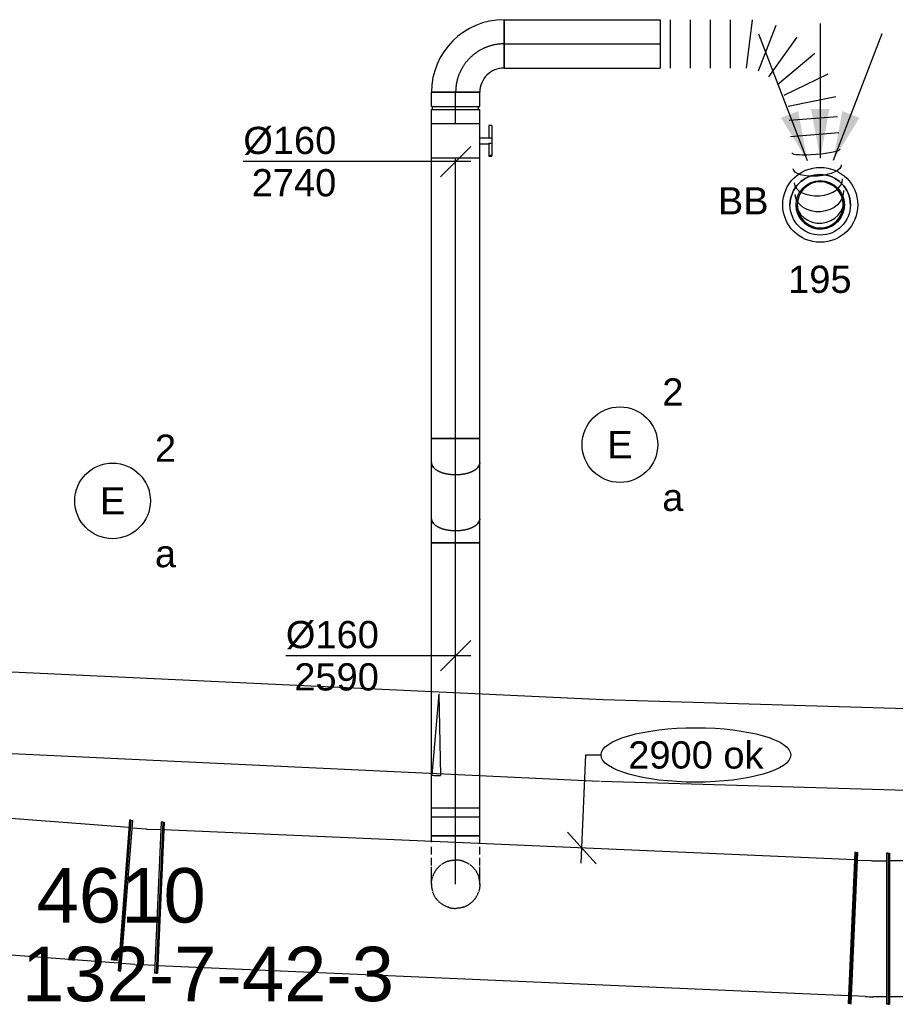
# Model space of a CAD drawing. Extents: x -238422 to 258194, y -34825 to 126331.
# Tile 181 of 239: x 20019 to 22914, y 17498 to 20755. Entities that reach past the tile are written whole.
import ezdxf
from ezdxf.enums import TextEntityAlignment as Align

# ---------------------------------------------------------------- set-up
doc = ezdxf.new("R2010")
doc.units = 0
doc.header["$LTSCALE"] = 50
doc.linetypes.add('CENTER2', pattern=[28.575000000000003, 19.05, -3.175, 3.175, -3.175])
doc.linetypes.add('STREEPJES', pattern=[0.1, 0.05, -0.05])
doc.layers.get('0').update_dxf_attribs({"linetype": 'CONTINUOUS'})
for name, color, linetype in [('brandmeldserienummers', 1, 'CONTINUOUS'), ('EL6131--', 2, 'CONTINUOUS'), ('EL6311--', 3, 'CONTINUOUS'), ('EM6131--', 1, 'CONTINUOUS'), ('lMcht retour bestaand', 1, 'CONTINUOUS'), ('lMcht retour bestaand_PR', 1, 'CONTINUOUS'), ('WL570---_RETOUR', 112, 'CONTINUOUS'), ('WL570---_RETOUR_HL', 8, 'CONTINUOUS'), ('WL570---_RETOUR_RST', 2, 'CONTINUOUS'), ('WL570---_RETOUR_RST_HL', 1, 'CONTINUOUS'), ('WM570---_RETOUR', 1, 'CONTINUOUS'), ('WM570---_RETOUR_PR', 1, 'CONTINUOUS'), ('WM570---_RETOUR_RST_PR', 1, 'CONTINUOUS')]:
    doc.layers.add(name, color=color, linetype=linetype)
doc.styles.add('BURO-018', font='ARIAL.TTF', dxfattribs={"height": 90})

# ---------------------------------------------------------------- blocks, each defined once
blk = doc.blocks.new('*U154')
at = {"color": 0, "ltscale": 10}
for p, q in [((3.637978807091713e-12, 134.9999999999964, -2730), (3738.376657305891, 134.9999999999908, -2730)), ((3.637978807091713e-12, -134.9999999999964, -2730), (3738.376657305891, -135.0000000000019, -2730))]:
    blk.add_line(p, q, dxfattribs=at)
at = {"layer": 'EM6131--', "color": 1, "style": 'BURO-018'}
blk.add_attdef('POSNR', text='', height=90, dxfattribs=at).set_placement((0, 0), align=Align.MIDDLE)
blk = doc.blocks.new('*U155')
at = {"color": 0, "ltscale": 10}
for p, q in [((7.275957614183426e-12, 135, -2730), (1890.576884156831, 134.9999999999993, -2730)), ((3.637978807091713e-12, -135, -2730), (1890.576884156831, -135.0000000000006, -2730))]:
    blk.add_line(p, q, dxfattribs=at)
at = {"layer": 'EM6131--', "color": 1, "style": 'BURO-018'}
blk.add_attdef('POSNR', text='', height=90, dxfattribs=at).set_placement((0, 0), align=Align.MIDDLE)
blk = doc.blocks.new('*U169')
at = {"color": 0, "ltscale": 10}
for p, q in [((-7.075050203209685, 135, -2730), (-7.075050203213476, -135.0000000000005, -2730)), ((-7.075050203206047, 135, -2730), (21.14763487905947, -133.5209117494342, -2730))]:
    blk.add_line(p, q, dxfattribs=at)
blk.add_arc((-7.075050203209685, 135.0000000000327, -2730), 270.0000000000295, 269.9999999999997, 275.9999999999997, dxfattribs=at)
at = {"layer": 'EM6131--', "color": 1, "style": 'BURO-018'}
blk.add_attdef('POSNR', text='', height=90, dxfattribs=at).set_placement((0, 0), align=Align.MIDDLE)
blk = doc.blocks.new('*U302')
at = {"color": 0, "ltscale": 10}
for p, q in [((0, 80, -2590.4), (92.37928503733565, 79.99999999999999, -2590.4)), ((0, -80, -2590.4), (2.939152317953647e-14, 80, -2590.4)), ((92.37928503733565, 80, -2590.4), (92.37928503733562, -80, -2590.4)), ((0, -80, -2590.4), (92.37928503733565, -80.00000000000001, -2590.4))]:
    blk.add_line(p, q, dxfattribs=at)
at = {"layer": 'WL570---_RETOUR_HL', "linetype": 'CENTER2'}
blk.add_line((0, 0, -2590.4), (92.37928503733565, -1.696979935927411e-14, -2590.4), dxfattribs=at)
at = {"layer": 'WM570---_RETOUR_PR', "color": 1, "style": 'BURO-018'}
blk.add_attdef('POSNR', text='', height=90, dxfattribs=at).set_placement((0, 0), align=Align.MIDDLE)
blk = doc.blocks.new('*U303')
at = {"color": 0, "ltscale": 10}
for p, q in [((-80, 140.7535531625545, -2590.4), (-80, 160, -2590.4)), ((-80, 160, -2590.4), (80, 160, -2590.4)), ((80, 138.9356003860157, -2590.4), (80, 160, -2590.4)), ((80, 133.7659982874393, -2590.4), (80, 138.9356003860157, -2590.4))]:
    blk.add_line(p, q, dxfattribs=at)
at = {"color": 8, "linetype": 'STREEPJES', "ltscale": 10}
for p, q in [((-80, 138.9356003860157, -2590.4), (-80, 140.7535531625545, -2590.4)), ((-80, 98.24230518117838, -2590.4), (-80, 138.9356003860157, -2590.4)), ((80, 98.24230518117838, -2590.4), (80, 133.7659982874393, -2590.4)), ((-80, 61.75769481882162, -2590.4), (-80, 98.24230518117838, -2590.4)), ((80, 61.75769481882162, -2590.4), (80, 98.24230518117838, -2590.4)), ((-80, 31.96813520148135, -2590.4), (-80, 61.75769481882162, -2590.4)), ((80, 31.96813520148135, -2590.4), (80, 61.75769481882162, -2590.4)), ((-80, 10.90373558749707, -2590.4), (-80, 31.96813520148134, -2590.4)), ((-80, 0, -2590.4), (-80, 10.90373558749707, -2590.4)), ((80, 10.90373558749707, -2590.4), (80, 31.96813520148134, -2590.4)), ((80, 0, -2590.4), (80, 10.90373558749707, -2590.4))]:
    blk.add_line(p, q, dxfattribs=at)
at = {"layer": 'WL570---_RETOUR_HL', "linetype": 'CENTER2'}
blk.add_line((0, 0, -2590.4), (0, 160, -2590.4), dxfattribs=at)
at = {"layer": 'WM570---_RETOUR_PR', "color": 1, "style": 'BURO-018'}
blk.add_attdef('POSNR', text='', height=90, dxfattribs=at).set_placement((0, 0), align=Align.MIDDLE)
blk = doc.blocks.new('*U304')
at = {"color": 8, "linetype": 'STREEPJES', "ltscale": 10}
for start in [0.1799999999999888, 0.1799999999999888, 180, 180]:
    blk.add_arc((0, 0, -2802.099999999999), 80, start, 0, dxfattribs=at)
at = {"layer": 'WL570---_RETOUR_HL', "linetype": 'CENTER2'}
blk.add_circle((0, 0, -2802.099999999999), 0.075, dxfattribs=at)
at = {"layer": 'WM570---_RETOUR_PR', "color": 1, "style": 'BURO-018'}
blk.add_attdef('POSNR', text='', height=90, dxfattribs=at).set_placement((0, 0), align=Align.MIDDLE)
blk = doc.blocks.new('*U305')
at = {"color": 8, "linetype": 'STREEPJES', "ltscale": 10}
blk.add_circle((0, 0, -2899.999999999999), 80, dxfattribs=at)
at = {"layer": 'WL570---_RETOUR_HL', "linetype": 'CENTER2'}
blk.add_circle((0, 0, -2899.999999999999), 0.075, dxfattribs=at)
at = {"layer": 'WM570---_RETOUR_PR', "color": 1, "style": 'BURO-018'}
blk.add_attdef('POSNR', text='', height=90, dxfattribs=at).set_placement((0, 0), align=Align.MIDDLE)
blk = doc.blocks.new('*U317')
at = {"color": 0, "ltscale": 10}
for p, q in [((-3.637978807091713e-12, 250, -3000), (4.999999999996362, 250, -3000)), ((-3.637978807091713e-12, -250, -3000), (-3.576746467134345e-12, 250, -3000)), ((4.999999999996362, -250, -3000), (4.999999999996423, 250, -3000)), ((2550.322333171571, 250, -3000), (2545.322333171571, 250, -3000)), ((2545.322333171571, -250, -3000), (2545.322333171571, 250, -3000)), ((2550.322333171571, -250, -3000), (2550.322333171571, 250, -3000)), ((4.999999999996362, 225, -3000), (2545.322333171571, 224.9999999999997, -3000)), ((4.999999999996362, -225, -3000), (2545.322333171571, -225.0000000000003, -3000)), ((-3.637978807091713e-12, -250, -3000), (4.999999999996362, -250, -3000)), ((2550.322333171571, -250, -3000), (2545.322333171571, -250, -3000))]:
    blk.add_line(p, q, dxfattribs=at)
at = {"layer": 'lMcht retour bestaand_PR', "color": 1, "style": 'BURO-018'}
blk.add_attdef('POSNR', text='', height=90, dxfattribs=at).set_placement((0, 0), align=Align.MIDDLE)
blk = doc.blocks.new('*U319')
at = {"color": 0, "ltscale": 10}
for p, q in [((-58.18000000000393, 250, -3000), (-53.18000000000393, 250, -3000)), ((-58.18000000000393, -250, -3000), (-58.18000000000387, 250, -3000)), ((-53.18000000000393, -250, -3000), (-53.18000000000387, 250, -3000)), ((64.03423126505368, 247.442376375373, -3000), (42.22453758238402, -252.0817344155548, -3000)), ((69.0294723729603, 247.2242794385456, -3000), (47.21977869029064, -252.2998313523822, -3000)), ((69.0294723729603, 247.2242794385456, -3000), (64.03423126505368, 247.442376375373, -3000)), ((-53.18000000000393, 225, -3000), (-8.180000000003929, 225, -3000)), ((17.98657660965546, 224.4290432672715, -3000), (62.94374658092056, 222.466170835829, -3000)), ((-8.180000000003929, -225, -3000), (-53.18000000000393, -225, -3000)), ((43.31502226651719, -227.1055288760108, -3000), (-1.642147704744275, -225.1426564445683, -3000)), ((-58.18000000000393, -250, -3000), (-53.18000000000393, -250, -3000)), ((47.2197786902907, -252.2998313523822, -3000), (42.22453758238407, -252.0817344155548, -3000))]:
    blk.add_line(p, q, dxfattribs=at)
for radius, start in [(599.8840926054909, 87.50000000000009), (149.8840926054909, 87.50000000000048)]:
    blk.add_arc((-8.180000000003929, -374.8840926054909, -3000), radius, start, 90, dxfattribs=at)
at = {"layer": 'lMcht retour bestaand_PR', "color": 1, "style": 'BURO-018'}
blk.add_attdef('POSNR', text='', height=90, dxfattribs=at).set_placement((0, 0), align=Align.MIDDLE)
blk = doc.blocks.new('*U320')
at = {"color": 0, "ltscale": 10}
for p, q in [((3.637978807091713e-12, 249.9999999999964, -3000), (5.000000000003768, 249.9999999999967, -3000)), ((0, -250.0000000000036, -3000), (1.842276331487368e-12, 249.9999999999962, -3000)), ((5.000000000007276, -250, -3000), (5.000000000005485, 249.9999999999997, -3000)), ((2295.194738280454, 249.9999999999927, -3000), (2290.194738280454, 249.9999999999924, -3000)), ((2290.194738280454, -250.0000000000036, -3000), (2290.194738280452, 249.9999999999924, -3000)), ((2295.194738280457, -250, -3000), (2295.194738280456, 249.9999999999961, -3000)), ((5.000000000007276, 225, -3000), (2290.194738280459, 225.0000000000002, -3000)), ((5.000000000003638, -225.0000000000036, -3000), (2290.194738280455, -225.0000000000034, -3000)), ((0, -250.0000000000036, -3000), (5.000000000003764, -250.0000000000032, -3000)), ((2295.194738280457, -250, -3000), (2290.194738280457, -250.0000000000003, -3000))]:
    blk.add_line(p, q, dxfattribs=at)
at = {"layer": 'lMcht retour bestaand_PR', "color": 1, "style": 'BURO-018'}
blk.add_attdef('POSNR', text='', height=90, dxfattribs=at).set_placement((0, 0), align=Align.MIDDLE)
blk = doc.blocks.new('*U321')
at = {"layer": 'lMcht retour bestaand', "color": 0, "ltscale": 10}
for p, q in [((-2.181531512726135, -49.95238653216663), (13.44767277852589, 307.9228260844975)), ((13.44767277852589, 307.9228260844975), (63.44767277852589, 307.9228260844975)), ((47.77085501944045, -52.13391804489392), (-47.77085501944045, 52.13391804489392))]:
    blk.add_line(p, q, dxfattribs=at)
blk.add_ellipse((377.1584504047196, 307.9228260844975), major_axis=(313.7107776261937, 0), ratio=0.2868884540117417, dxfattribs=at)
at = {"layer": 'lMcht retour bestaand', "color": 0, "style": 'BURO-018'}
blk.add_text('2900 ok', height=90, dxfattribs=at).set_placement((153.4476727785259, 262.9228260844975))
blk = doc.blocks.new('*U322')
at = {"color": 0, "ltscale": 10}
for p, q in [((-56.55000000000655, 250.0000000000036, -3000), (-51.55000000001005, 250.0000000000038, -3000)), ((-56.55000000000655, -249.9999999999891, -3000), (-56.55000000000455, 250.0000000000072, -3000)), ((-51.55000000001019, -249.9999999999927, -3000), (-51.55000000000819, 250.0000000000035, -3000)), ((60.2434713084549, 248.0486376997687, -3000), (42.7937229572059, -251.6467758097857, -3000)), ((65.24042544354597, 247.8741402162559, -3000), (47.79067709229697, -251.8212732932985, -3000)), ((65.24042544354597, 247.8741402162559, -3000), (60.24347130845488, 248.0486376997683, -3000)), ((-51.55000000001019, 225, -3000), (-6.549999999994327, 224.9999999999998, -3000)), ((14.39839667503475, 224.6343443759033, -3000), (59.37098389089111, 223.0638670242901, -3000)), ((-6.549999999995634, -224.9999999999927, -3000), (-51.55000000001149, -224.9999999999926, -3000)), ((43.66621037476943, -226.6620051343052, -3000), (-1.306376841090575, -225.0915277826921, -3000)), ((-56.55000000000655, -249.9999999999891, -3000), (-51.55000000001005, -249.9999999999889, -3000)), ((47.79067709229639, -251.8212732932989, -3000), (42.7937229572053, -251.6467758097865, -3000))]:
    blk.add_line(p, q, dxfattribs=at)
for radius, start, end in [(600.2492486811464, 88.00000000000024, 89.99999999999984), (150.249248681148, 87.99999999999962, 89.99999999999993)]:
    blk.add_arc((-6.549999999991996, -375.2492486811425, -3000), radius, start, end, dxfattribs=at)
at = {"layer": 'lMcht retour bestaand_PR', "color": 1, "style": 'BURO-018'}
blk.add_attdef('POSNR', text='', height=90, dxfattribs=at).set_placement((0, 0), align=Align.MIDDLE)
blk = doc.blocks.new('*U335')
at = {"color": 0, "ltscale": 10}
for p, q in [((-51.70000000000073, 80, -2740.399999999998), (-5, 79.99999999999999, -2740.399999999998)), ((-51.70000000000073, 80, -2740.399999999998), (-51.70000000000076, -80, -2740.399999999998)), ((-5, 80, -2740.399999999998), (-5.000000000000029, -80, -2740.399999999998)), ((-5, 76, -2740.399999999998), (5, 76, -2740.399999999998)), ((5, 80, -2740.399999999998), (51.70000000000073, 79.99999999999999, -2740.399999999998)), ((5, 80, -2740.399999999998), (4.999999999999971, -80, -2740.399999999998)), ((51.70000000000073, 80, -2740.399999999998), (51.7000000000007, -80, -2740.399999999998)), ((-51.70000000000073, -80, -2740.399999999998), (-5, -80.00000000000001, -2740.399999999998)), ((-5, -76, -2740.399999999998), (5, -76, -2740.399999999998)), ((5, -80, -2740.399999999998), (51.70000000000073, -80.00000000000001, -2740.399999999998))]:
    blk.add_line(p, q, dxfattribs=at)
at = {"layer": 'WL570---_RETOUR_HL', "linetype": 'CENTER2'}
blk.add_line((-51.70000000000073, 0, -2740.399999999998), (51.70000000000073, -1.899427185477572e-14, -2740.399999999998), dxfattribs=at)
at = {"layer": 'WM570---_RETOUR_PR', "color": 1, "style": 'BURO-018'}
blk.add_attdef('POSNR', text='', height=90, dxfattribs=at).set_placement((0, 0), align=Align.MIDDLE)
blk = doc.blocks.new('*U336')
at = {"color": 0, "ltscale": 10}
for p, q in [((-160, -80, -2740.399999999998), (-160, 80, -2740.399999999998)), ((80, -160, -2740.399999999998), (-80, -160, -2740.399999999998))]:
    blk.add_line(p, q, dxfattribs=at)
for centre, radius, start, end in [((-160, -160, -2740.399999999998), 240, 0, 90), ((-159.9999999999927, -159.9999999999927, -2740.399999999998), 79.99999999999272, 359.9999999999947, 90.0000000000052)]:
    blk.add_arc(centre, radius, start, end, dxfattribs=at)
at = {"layer": 'WL570---_RETOUR_HL', "linetype": 'CENTER2'}
blk.add_arc((-160, -160, -2740.399999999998), 160, 0, 90, dxfattribs=at)
at = {"layer": 'WM570---_RETOUR_PR', "color": 1, "style": 'BURO-018'}
blk.add_attdef('POSNR', text='', height=90, dxfattribs=at).set_placement((0, 0), align=Align.MIDDLE)
blk = doc.blocks.new('*U378')
at = {"ltscale": 10}
for points in [[(-42.80261999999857, 146.7226179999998), (-129.9186492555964, 288.1091546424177), (-72.88984364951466, 310.0447361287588)], [(0, 154), (-30.55099999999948, 317.2360000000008), (30.55099999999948, 317.2360000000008)], [(42.80261999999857, 146.7226179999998), (72.88984364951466, 310.0447361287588), (129.9186492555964, 288.1091546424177)]]:
    blk.add_hatch(color=0, dxfattribs=at).paths.add_polyline_path(points)
at = {"color": 0, "ltscale": 10}
for p, q in [((0, 600, -2400), (0, 154, -2400)), ((-203.8220000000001, 565.3457999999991, -2400), (-42.80261999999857, 146.7226179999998, -2400)), ((203.8220000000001, 565.3457999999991, -2400), (42.80261999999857, 146.7226179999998, -2400))]:
    blk.add_line(p, q, dxfattribs=at)
for radius in [124, 100]:
    blk.add_circle((0, 0, -2400), radius, dxfattribs=at)
at = {"layer": 'WL570---_RETOUR_RST', "color": 1, "style": 'BURO-018'}
for tag in ['MC', 'Q']:
    blk.add_attdef(tag, text='', height=90, dxfattribs=at).set_placement((0, 0), align=Align.MIDDLE)
at = {"layer": 'WM570---_RETOUR_RST_PR', "color": 1, "style": 'BURO-018'}
blk.add_attdef('POSNR', text='', height=90, dxfattribs=at).set_placement((0, 0), align=Align.MIDDLE)
blk = doc.blocks.new('*U501')
at = {"color": 0, "ltscale": 10}
for radius in [100, 100, 100, 80, 80]:
    blk.add_circle((0, 0, -2449.5), radius, dxfattribs=at)
for radius, end in [(100, 180), (76, 359.8200000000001), (76, 359.8200000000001), (76, 180), (76, 180)]:
    blk.add_arc((0, 0, -2449.5), radius, 0, end, dxfattribs=at)
at = {"layer": 'WL570---_RETOUR_RST_HL', "linetype": 'CENTER2'}
blk.add_circle((0, 0, -2449.5), 0.075, dxfattribs=at)
blk.add_circle((0, 0, -2449.5), 0.075, dxfattribs=at)
blk.add_circle((0, 0, -2449.5), 0.075, dxfattribs=at)
at = {"layer": 'WM570---_RETOUR_RST_PR', "color": 1, "style": 'BURO-018'}
blk.add_attdef('POSNR', text='', height=90, dxfattribs=at).set_placement((0, 0), align=Align.MIDDLE)
blk = doc.blocks.new('*U1143')
at = {"color": 2, "ltscale": 10}
for p, q in [((-57.25, 80, -2740.399999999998), (57.25, 79.99999999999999, -2740.399999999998)), ((-57.25, -80, -2740.399999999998), (-57.24999999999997, 80, -2740.399999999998)), ((57.25, 80, -2740.399999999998), (57.24999999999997, -80, -2740.399999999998)), ((-57.25, -80, -2740.399999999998), (-9.54166666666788, -80.00000000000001, -2740.399999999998)), ((-9.54166666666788, -80, -2740.399999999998), (-9.541666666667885, -109.3333333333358, -2740.399999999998)), ((9.54166666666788, -80, -2740.399999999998), (9.541666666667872, -120, -2740.399999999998)), ((9.54166666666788, -80, -2740.399999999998), (57.25, -80.00000000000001, -2740.399999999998)), ((-50.24662103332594, -109.3333333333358, -2740.399999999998), (-50.24662103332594, -120, -2740.399999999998)), ((-48.91328769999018, -109.3333333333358, -2740.399999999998), (-50.24662103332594, -109.3333333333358, -2740.399999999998)), ((-50.24662103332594, -120, -2740.399999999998), (-48.91328769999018, -120, -2740.399999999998)), ((-7.515583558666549, -109.3333333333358, -2740.399999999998), (-48.91328769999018, -109.3333333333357, -2740.399999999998)), ((-48.91328769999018, -120, -2740.399999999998), (-48.91328769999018, -109.3333333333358, -2740.399999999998)), ((-7.515583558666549, -120, -2740.399999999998), (-48.91328769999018, -120, -2740.399999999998)), ((-7.515583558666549, -109.3333333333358, -2740.399999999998), (-7.515583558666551, -120, -2740.399999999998)), ((9.54166666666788, -120, -2740.399999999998), (-7.515583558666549, -120, -2740.399999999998)), ((50.2466210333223, -109.3333333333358, -2740.399999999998), (9.54166666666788, -109.3333333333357, -2740.399999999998)), ((50.2466210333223, -120, -2740.399999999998), (9.54166666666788, -120, -2740.399999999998)), ((50.2466210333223, -120, -2740.399999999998), (50.2466210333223, -109.3333333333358, -2740.399999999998))]:
    blk.add_line(p, q, dxfattribs=at)
blk.add_spline([(-9.492711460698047, -79.9941758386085, -2740.399999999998), (-9.34634818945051, -79.97693931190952, -2740.399999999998), (-9.104078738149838, -79.9489890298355, -2740.399999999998), (-8.768389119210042, -79.91145878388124, -2740.399999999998), (-8.342723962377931, -79.86587281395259, -2740.399999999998), (-7.831451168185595, -79.81408537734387, -2740.399999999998), (-7.239817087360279, -79.75820677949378, -2740.399999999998), (-6.573892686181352, -79.70051858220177, -2740.399999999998), (-5.840511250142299, -79.6433811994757, -2740.399999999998), (-5.047198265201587, -79.58913749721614, -2740.399999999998), (-4.202094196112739, -79.5400162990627, -2740.399999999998), (-3.31387095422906, -79.49803983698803, -2740.399999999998), (-2.39164291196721, -79.46493914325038, -2740.399999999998), (-1.444873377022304, -79.44208114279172, -2740.399999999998), (-0.4832774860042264, -79.43041076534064, -2740.399999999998), (0.4832774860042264, -79.43041076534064, -2740.399999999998), (1.444873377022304, -79.44208114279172, -2740.399999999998), (2.39164291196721, -79.46493914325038, -2740.399999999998), (3.31387095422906, -79.49803983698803, -2740.399999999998), (4.202094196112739, -79.5400162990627, -2740.399999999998), (5.047198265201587, -79.58913749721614, -2740.399999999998), (5.840511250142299, -79.6433811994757, -2740.399999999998), (6.573892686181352, -79.70051858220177, -2740.399999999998), (7.239817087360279, -79.75820677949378, -2740.399999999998), (7.831451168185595, -79.81408537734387, -2740.399999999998), (8.342723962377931, -79.86587281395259, -2740.399999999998), (8.768389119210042, -79.91145878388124, -2740.399999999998), (9.104078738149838, -79.9489890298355, -2740.399999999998), (9.34634818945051, -79.97693931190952, -2740.399999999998), (9.492711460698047, -79.9941758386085, -2740.399999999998), (9.54166666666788, -80, -2740.399999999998)], degree=3, dxfattribs=at)
at = {"layer": 'WL570---_RETOUR', "color": 1, "style": 'BURO-018'}
blk.add_attdef('I', text='', height=90, dxfattribs=at).set_placement((0, 0), align=Align.MIDDLE)
at = {"layer": 'WM570---_RETOUR_PR', "color": 1, "style": 'BURO-018'}
blk.add_attdef('POSNR', text='', height=90, dxfattribs=at).set_placement((0, 0), align=Align.MIDDLE)
blk = doc.blocks.new('*U1145')
at = {"color": 0, "ltscale": 10}
for p, q in [((0, 80, -2740.399999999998), (927.187316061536, 79.99999999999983, -2740.399999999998)), ((0, -80, -2740.399999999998), (2.939152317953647e-14, 80, -2740.399999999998)), ((0, -80, -2740.399999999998), (927.187316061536, -80.00000000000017, -2740.399999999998))]:
    blk.add_line(p, q, dxfattribs=at)
at = {"layer": 'WL570---_RETOUR_HL', "linetype": 'CENTER2'}
blk.add_line((0, 0, -2740.399999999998), (927.187316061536, -1.703215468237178e-13, -2740.399999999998), dxfattribs=at)
at = {"layer": 'WM570---_RETOUR_PR', "color": 1, "style": 'BURO-018'}
blk.add_attdef('POSNR', text='', height=90, dxfattribs=at).set_placement((0, 0), align=Align.MIDDLE)
blk = doc.blocks.new('*U1146')
at = {"layer": 'WM570---_RETOUR', "color": 0, "ltscale": 10}
for p, q in [((-49.99999999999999, -49.99999999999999), (49.99999999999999, 49.99999999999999)), ((50, -6.123233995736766e-15), (-702.0407685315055, 8.59751980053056e-14))]:
    blk.add_line(p, q, dxfattribs=at)
at = {"layer": 'WM570---_RETOUR', "color": 0, "style": 'BURO-018'}
for s, p in [('%%c160', (-702.0407685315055, 25.00000000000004)), ('2740', (-674.169008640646, -115))]:
    blk.add_text(s, height=90, dxfattribs=at).set_placement(p)
blk = doc.blocks.new('*U1147')
at = {"color": 0, "ltscale": 10}
for p, q in [((0, 80, -2590.399999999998), (907.618727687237, 79.99999999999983, -2590.399999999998)), ((0, -80, -2590.399999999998), (2.939152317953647e-14, 80, -2590.399999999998)), ((907.618727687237, 80, -2590.399999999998), (907.618727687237, -80, -2590.399999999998)), ((0, -80, -2590.399999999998), (907.618727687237, -80.00000000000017, -2590.399999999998))]:
    blk.add_line(p, q, dxfattribs=at)
at = {"layer": 'WL570---_RETOUR_HL', "linetype": 'CENTER2'}
blk.add_line((0, 0, -2590.399999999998), (907.618727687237, -1.667268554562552e-13, -2590.399999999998), dxfattribs=at)
at = {"layer": 'WM570---_RETOUR_PR', "color": 1, "style": 'BURO-018'}
blk.add_attdef('POSNR', text='', height=90, dxfattribs=at).set_placement((0, 0), align=Align.MIDDLE)
blk = doc.blocks.new('*U1148')
at = {"layer": 'WM570---_RETOUR', "color": 0, "ltscale": 10}
for p, q in [((-49.99999999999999, -49.99999999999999), (49.99999999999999, 49.99999999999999)), ((50, -6.123233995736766e-15), (-561.3503209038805, 6.874558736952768e-14))]:
    blk.add_line(p, q, dxfattribs=at)
at = {"layer": 'WM570---_RETOUR', "color": 0, "style": 'BURO-018'}
for s, p in [('%%c160', (-561.3503209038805, 25.00000000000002)), ('2590', (-533.478561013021, -115))]:
    blk.add_text(s, height=90, dxfattribs=at).set_placement(p)
blk = doc.blocks.new('*U1149')
at = {"color": 0, "ltscale": 10}
for p, q in [((-42.89999999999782, 80, -2590.399999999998), (-21.82177955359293, 80, -2590.399999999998)), ((-42.89999999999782, -80, -2590.399999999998), (-42.89999999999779, 80, -2590.399999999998)), ((-21.82177955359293, 80, -2590.399999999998), (18.89821544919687, 79.99999999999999, -2590.399999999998)), ((18.89821544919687, 80, -2590.399999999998), (37.15248982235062, 80, -2590.399999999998)), ((-42.89999999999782, -80, -2590.399999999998), (-21.82177955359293, -80, -2590.399999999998)), ((-21.82177955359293, -80, -2590.399999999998), (18.89821544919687, -80.00000000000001, -2590.399999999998)), ((18.89821544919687, -80, -2590.399999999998), (37.15248982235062, -80, -2590.399999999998))]:
    blk.add_line(p, q, dxfattribs=at)
blk.add_ellipse((37.15248982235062, 0, -2590.399999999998), major_axis=(-1.469576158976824e-14, -80), ratio=0.4999999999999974, start_param=3.141592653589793, end_param=6.283185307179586, dxfattribs=at)
at = {"layer": 'WL570---_RETOUR_HL', "linetype": 'CENTER2'}
blk.add_line((-42.89999999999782, 0, -2590.399999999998), (37.15248982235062, -1.470540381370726e-14, -2590.399999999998), dxfattribs=at)
at = {"layer": 'WM570---_RETOUR_PR', "color": 1, "style": 'BURO-018'}
blk.add_attdef('POSNR', text='', height=90, dxfattribs=at).set_placement((0, 0), align=Align.MIDDLE)
blk = doc.blocks.new('*U1150')
at = {"color": 0, "ltscale": 10}
for p, q in [((0, 80, -2611.849999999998), (185.5026414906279, 79.99999999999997, -2611.849999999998)), ((0, -80, -2611.849999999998), (185.5026414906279, -80.00000000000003, -2611.849999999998))]:
    blk.add_line(p, q, dxfattribs=at)
at = {"color": 0, "ltscale": 10, "extrusion": (-1.698180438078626e-48, -9.244463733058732e-33, -1)}
blk.add_ellipse((0, 0, -2611.849999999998), major_axis=(-1.469576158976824e-14, -80), ratio=0.5000000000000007, start_param=0, end_param=3.141592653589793, dxfattribs=at)
at = {"color": 0, "ltscale": 10}
blk.add_ellipse((185.5026414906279, 0, -2611.849999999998), major_axis=(-1.469576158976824e-14, -80), ratio=0.5000000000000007, start_param=3.141592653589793, end_param=6.283185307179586, dxfattribs=at)
at = {"layer": 'WL570---_RETOUR_HL', "linetype": 'CENTER2'}
blk.add_line((0, 0, -2611.849999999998), (185.5026414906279, -3.407628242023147e-14, -2611.849999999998), dxfattribs=at)
at = {"layer": 'WM570---_RETOUR_PR', "color": 1, "style": 'BURO-018'}
blk.add_attdef('POSNR', text='', height=90, dxfattribs=at).set_placement((0, 0), align=Align.MIDDLE)
blk = doc.blocks.new('*U1151')
at = {"color": 0, "ltscale": 10}
for p, q in [((-37.15248982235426, 80, -2740.399999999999), (-18.89821544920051, 80, -2740.399999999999)), ((-18.89821544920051, 80, -2740.399999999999), (21.82177955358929, 79.99999999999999, -2740.399999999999)), ((21.82177955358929, 80, -2740.399999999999), (42.89999999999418, 80, -2740.399999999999)), ((42.89999999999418, 80, -2740.399999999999), (42.89999999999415, -80, -2740.399999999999)), ((-37.15248982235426, -80, -2740.399999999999), (-18.89821544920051, -80, -2740.399999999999)), ((-18.89821544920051, -80, -2740.399999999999), (21.82177955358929, -80.00000000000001, -2740.399999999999)), ((21.82177955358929, -80, -2740.399999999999), (42.89999999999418, -80, -2740.399999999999))]:
    blk.add_line(p, q, dxfattribs=at)
at = {"color": 0, "ltscale": 10, "extrusion": (-2.452927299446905e-48, -9.244463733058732e-33, -1)}
blk.add_ellipse((-37.15248982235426, 0, -2740.399999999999), major_axis=(-1.469576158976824e-14, -80), ratio=0.5000000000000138, start_param=0, end_param=3.141592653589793, dxfattribs=at)
at = {"layer": 'WL570---_RETOUR_HL', "linetype": 'CENTER2'}
blk.add_line((-37.15248982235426, 0, -2740.399999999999), (42.89999999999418, -1.470540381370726e-14, -2740.399999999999), dxfattribs=at)
at = {"layer": 'WM570---_RETOUR_PR', "color": 1, "style": 'BURO-018'}
blk.add_attdef('POSNR', text='', height=90, dxfattribs=at).set_placement((0, 0), align=Align.MIDDLE)
blk = doc.blocks.new('*U1247')
at = {"color": 0, "ltscale": 10}
for p, q in [((0, 250, -3000), (5.000000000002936, 250, -3000)), ((7.275957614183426e-12, -250.0000000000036, -3000), (2.446487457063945e-12, 250.0000000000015, -3000)), ((5, -250, -3000), (5.000000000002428, 250.0000000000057, -3000)), ((2889.990814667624, 249.9999999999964, -3000), (2884.990814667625, 249.9999999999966, -3000)), ((2884.990814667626, -250.0000000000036, -3000), (2884.990814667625, 249.9999999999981, -3000)), ((2889.990814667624, -250.0000000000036, -3000), (2889.990814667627, 249.9999999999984, -3000)), ((5, 224.9999999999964, -3000), (2884.990814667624, 224.9999999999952, -3000)), ((5, -225.0000000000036, -3000), (2884.990814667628, -225.0000000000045, -3000)), ((7.275957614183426e-12, -250.0000000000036, -3000), (5.000000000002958, -250.0000000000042, -3000)), ((2889.990814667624, -250.0000000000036, -3000), (2884.990814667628, -250.0000000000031, -3000))]:
    blk.add_line(p, q, dxfattribs=at)
at = {"layer": 'lMcht retour bestaand_PR', "color": 1, "style": 'BURO-018'}
blk.add_attdef('POSNR', text='', height=90, dxfattribs=at).set_placement((0, 0), align=Align.MIDDLE)
blk = doc.blocks.new('1115B3A')
at = {"color": 0, "linetype": 'Continuous'}
blk.add_circle((0, 0), 2.5, dxfattribs=at)
at = {"color": 0, "linetype": 'Continuous', "style": 'BURO-018'}
for tag, p in [('E_GKAST', (0, 8)), ('E_GROEP', (0, 5)), ('E_SGROEP', (4.5, 5)), ('E_ARMCODE', (0, 0)), ('E_SLET', (4.5, -1))]:
    blk.add_attdef(tag, text='', height=1.8, dxfattribs=at).set_placement(p, align=Align.MIDDLE)
blk = doc.blocks.new('*U2701')
at = {"color": 0, "ltscale": 10}
for radius in [100, 100, 100, 80, 80]:
    blk.add_circle((0, 0, -2449.5), radius, dxfattribs=at)
for radius, end in [(100, 180), (76, 359.8200000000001), (76, 359.8200000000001), (76, 180), (76, 180)]:
    blk.add_arc((0, 0, -2449.5), radius, 0, end, dxfattribs=at)
at = {"layer": 'WL570---_RETOUR_RST_HL', "linetype": 'CENTER2'}
blk.add_circle((0, 0, -2449.5), 0.075, dxfattribs=at)
blk.add_circle((0, 0, -2449.5), 0.075, dxfattribs=at)
blk.add_circle((0, 0, -2449.5), 0.075, dxfattribs=at)
at = {"layer": 'WM570---_RETOUR_RST_PR', "color": 1, "style": 'BURO-018'}
blk.add_attdef('POSNR', text='', height=90, dxfattribs=at).set_placement((0, 0), align=Align.MIDDLE)
blk = doc.blocks.new('*U2702')
at = {"color": 0, "ltscale": 10}
for p, q in [((0, 80, -2740.399999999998), (516.3172194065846, 80, -2740.399999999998)), ((0, -80, -2740.399999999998), (0, 80, -2740.399999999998)), ((516.3172194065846, 80, -2740.399999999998), (516.3172194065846, -80, -2740.399999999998)), ((0, -80, -2740.399999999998), (516.3172194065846, -80, -2740.399999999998))]:
    blk.add_line(p, q, dxfattribs=at)
at = {"layer": 'WL570---_RETOUR_HL', "linetype": 'CENTER2'}
blk.add_line((0, 0, -2740.399999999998), (516.3172194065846, 0, -2740.399999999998), dxfattribs=at)
at = {"layer": 'WM570---_RETOUR_PR', "color": 1, "style": 'BURO-018'}
blk.add_attdef('POSNR', text='', height=90, dxfattribs=at).set_placement((0, 0), align=Align.MIDDLE)
blk = doc.blocks.new('*U2703')
at = {"color": 0, "ltscale": 10}
for p, q in [((0, 80, -2740.399999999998), (0, -80, -2740.399999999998)), ((33.11850127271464, 80, -2740.399999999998), (33.11850127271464, -80, -2740.399999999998)), ((99.35550381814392, 80, -2740.399999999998), (99.35550381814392, -80, -2740.399999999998)), ((165.5925063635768, 80, -2740.399999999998), (165.5925063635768, -80, -2740.399999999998)), ((231.8295089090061, 80, -2740.399999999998), (231.8295089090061, -80, -2740.399999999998)), ((284.9319127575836, -80, -2740.399999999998), (304.9158153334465, 80, -2740.399999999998)), ((382.395765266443, 60.33889237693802, -2740.399999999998), (323.6718877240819, -89.83055381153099, -2740.399999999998)), ((358.8038112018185, -108.8876627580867, -2740.399999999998), (452.6596122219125, 22.22467448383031, -2740.399999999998)), ((511.3902778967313, -32.00087949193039, -2740.399999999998), (388.1691440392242, -136.000439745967, -2740.399999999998)), ((409.9636519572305, -169.5030496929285, -2740.399999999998), (554.9792937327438, -99.0060993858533, -2740.399999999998)), ((580.7485086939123, -174.6741200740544, -2740.399999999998), (422.8482594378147, -207.337060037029, -2740.399999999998)), ((586.0579666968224, -241.1299971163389, -2740.399999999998), (426.5661852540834, -253.8725106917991, -2740.399999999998)), ((590.3107539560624, -294.3600456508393, -2740.399999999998), (430.8189725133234, -307.1025592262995, -2740.399999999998))]:
    blk.add_line(p, q, dxfattribs=at)
blk.add_arc((529.0733508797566, -532.3929482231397, -2740.399999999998), 80.00000000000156, 184.567914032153, 4.567914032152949, dxfattribs=at)
for centre, major_axis, ratio in [((514.8480004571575, -354.3412265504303, -2740.399999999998), (-79.74589072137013, -6.371256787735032), 0.131652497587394), ((522.7500986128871, -453.2479065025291, -2740.399999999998), (-79.74589072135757, -6.371256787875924), 0.614014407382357), ((527.9569382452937, -518.4193598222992, -2740.399999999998), (-79.74589072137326, -6.371256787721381), 0.9318516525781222)]:
    blk.add_ellipse(centre, major_axis=major_axis, ratio=ratio, start_param=0, end_param=3.141592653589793, dxfattribs=at)
at = {"color": 0, "ltscale": 10, "extrusion": (0, 0, -1)}
blk.add_ellipse((519.0145091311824, -406.4913684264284, -2740.399999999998), major_axis=(79.7458907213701, 6.371256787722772), ratio=0.3859855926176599, start_param=0, end_param=3.141592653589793, dxfattribs=at)
at = {"color": 0, "ltscale": 10, "extrusion": (0, 0, -0.9999999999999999)}
blk.add_ellipse((525.8001946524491, -491.4244599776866, -2740.399999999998), major_axis=(79.74589072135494, 6.371256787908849), ratio=0.8001991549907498, start_param=0, end_param=3.141592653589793, dxfattribs=at)
at = {"layer": 'WM570---_RETOUR_PR', "color": 1, "style": 'BURO-018'}
blk.add_attdef('POSNR', text='', height=90, dxfattribs=at).set_placement((0, 0), align=Align.MIDDLE)

msp = doc.modelspace()

# ---------------------------------------------------------------- block references
at = {"layer": 'EL6131--'}
for name, p, rotation in [('*U154', (21942.24974981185, 18369.83391495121, 2730), 177.3066762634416), ('*U169', (21400.59594872, 18389.670151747, 2730), 355.1827045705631), ('*U155', (23834.34164911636, 18313.41200098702, 2730), 178.2913317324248)]:
    msp.add_blockref(name, p, dxfattribs=dict(at, rotation=rotation))
at = {"layer": 'EL6311--'}
ref = msp.add_blockref('1115B3A', (22003.52693489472, 19349.020649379), dxfattribs=dict(at, xscale=50, yscale=50, zscale=50))
ref.add_attrib('E_ARMCODE', 'E', dxfattribs={"layer": '0', "color": 1, "linetype": 'Continuous', "height": 90, "style": 'BURO-018'}).set_placement((22003.52693489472, 19349.020649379), align=Align.MIDDLE)
ref.add_attrib('E_SLET', 'a', dxfattribs={"layer": '0', "color": 1, "linetype": 'Continuous', "height": 90, "style": 'BURO-018'}).set_placement((22178.52693489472, 19174.020649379), align=Align.MIDDLE)
ref.add_attrib('E_GROEP', '2', dxfattribs={"layer": '0', "color": 1, "linetype": 'Continuous', "height": 90, "style": 'BURO-018'}).set_placement((22178.52693489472, 19524.020649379), align=Align.MIDDLE)
ref = msp.add_blockref('1115B3A', (20326.18592944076, 19163.01820935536), dxfattribs=dict(at, xscale=50, yscale=50, zscale=50))
ref.add_attrib('E_ARMCODE', 'E', dxfattribs={"layer": '0', "color": 1, "linetype": 'Continuous', "height": 90, "style": 'BURO-018'}).set_placement((20326.18592944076, 19163.01820935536), align=Align.MIDDLE)
ref.add_attrib('E_SLET', 'a', dxfattribs={"layer": '0', "color": 1, "linetype": 'Continuous', "height": 90, "style": 'BURO-018'}).set_placement((20501.18592944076, 18988.01820935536), align=Align.MIDDLE)
ref.add_attrib('E_GROEP', '2', dxfattribs={"layer": '0', "color": 1, "linetype": 'Continuous', "height": 90, "style": 'BURO-018'}).set_placement((20501.18592944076, 19338.01820935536), align=Align.MIDDLE)
at = {"layer": 'lMcht retour bestaand'}
msp.add_blockref('*U321', (21877.66515065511, 18014.77635938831, 3000), dxfattribs=at)
at = {"layer": 'WL570---_RETOUR'}
for name, p, rotation in [('*U336', (21460.41273906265, 20674.65607755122, 2740.399999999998), 90), ('*U335', (21460.41273906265, 20462.95607755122, 2740.399999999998), 90), ('*U1143', (21460.41273906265, 20354.00607755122, 2740.399999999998), 90), ('*U1145', (21460.41273906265, 19369.56876148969, 2740.399999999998), 90), ('*U1151', (21460.41273906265, 19326.66876148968, 2740.399999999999), 90), ('*U1150', (21460.41273906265, 19104.0136301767, 2611.849999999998), 90), ('*U1149', (21460.41273906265, 19066.86114035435, 2590.399999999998), 90), ('*U1147', (21460.41273906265, 18116.34241266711, 2590.399999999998), 90), ('*U1247', (20368.11057510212, 17857.46293871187, 3000), 175.6495251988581), ('*U302', (21460.41273906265, 18055.16445986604, 2590.4), 90), ('*U322', (20424.48620039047, 17853.02544241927, 3000), 177.499355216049), ('*U320', (22773.99144422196, 17750.41733729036, 3000), 177.499355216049), ('*U305', (21460.41273906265, 17895.16445986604, 2899.999999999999), 277.970711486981), ('*U319', (22832.1160697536, 17747.87956133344, 3000), 180), ('*U317', (25440.61840292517, 17747.87956133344, 3000), 180)]:
    msp.add_blockref(name, p, dxfattribs=dict(at, rotation=rotation))
for name, p in [('*U2702', (21620.41273906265, 20674.65607755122, 2740.399999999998)), ('*U2703', (22136.72995846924, 20674.65607755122, 2740.399999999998)), ('*U303', (21460.41273906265, 17895.16445986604, 2590.4)), ('*U304', (21460.41273906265, 17895.16445986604, 2802.099999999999))]:
    msp.add_blockref(name, p, dxfattribs=at)
at = {"layer": 'WL570---_RETOUR_RST'}
ref = msp.add_blockref('*U378', (22665.80330934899, 20142.26312932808, 2400), dxfattribs=at)
ref.add_attrib('Q', '195', dxfattribs={"color": 1, "height": 90, "style": 'BURO-018'}).set_placement((22664.58124080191, 19896.07602251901), align=Align.MIDDLE)
ref.add_attrib('MC', 'BB', dxfattribs={"color": 1, "height": 90, "style": 'BURO-018'}).set_placement((22411.1172282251, 20155.52183365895), align=Align.MIDDLE)
for name in ['*U501', '*U2701']:
    msp.add_blockref(name, (22665.80330934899, 20142.26312932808, 2449.5), dxfattribs=at)
at = {"layer": 'WM570---_RETOUR'}
for name, p in [('*U1146', (21460.41273906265, 20285.38569030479, 2740.399999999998)), ('*U1148', (21460.41273906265, 18650.87155892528, 2590.399999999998))]:
    msp.add_blockref(name, p, dxfattribs=at)

# ---------------------------------------------------------------- texts
at = {"layer": 'brandmeldserienummers', "color": 1, "style": 'BURO-018'}
for s, p in [('4610', (20075.04836063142, 17768.35695201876)), ('132-7-42-3', (20026.57582609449, 17508.13909625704))]:
    msp.add_text(s, height=180, dxfattribs=at).set_placement(p)

doc.saveas('drawing.dxf')
